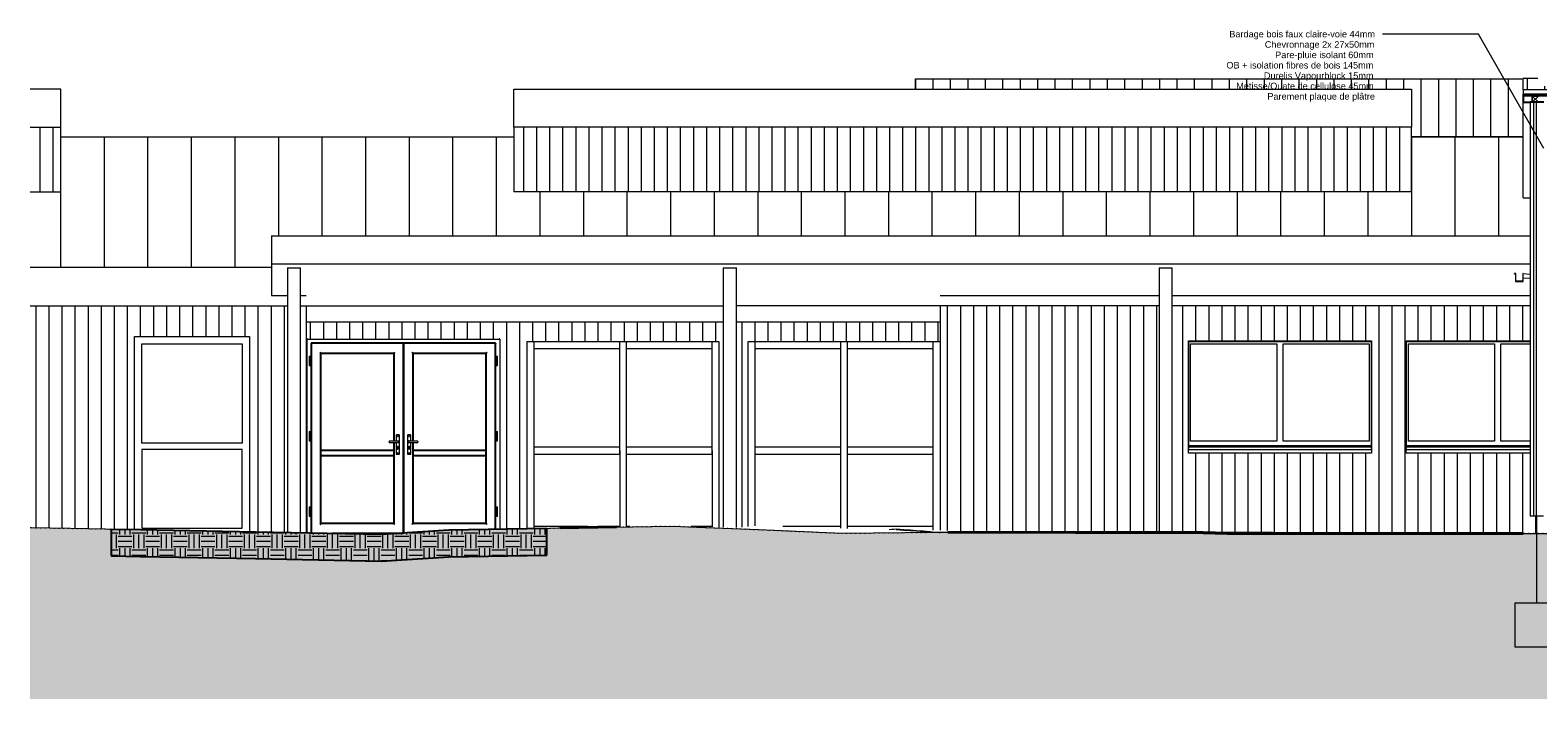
# Model space of a CAD drawing. Header units: millimetres. Extents: x -21851 to 219842, y -3161 to 6433.
# Tile 1 of 81: x -21851 to -4552, y -1898 to 5773. Entities that reach past the tile are written whole.
import ezdxf

# ---------------------------------------------------------------- set-up
doc = ezdxf.new("R2010")
doc.units = ezdxf.units.MM
doc.linetypes.add('A-pointilles', pattern=[0.53, 0, -0.53])
for name, color, linetype, lineweight in [('A-DETL-GENF', 92, 'Continuous', 13), ('A-DOOR', 31, 'Continuous', 25), ('A-DOOR-FRAM', 31, 'Continuous', 25), ('A-FLOR', 192, 'Continuous', 13), ('A-GLAZ', 151, 'Continuous', 13), ('A-GLAZ-CWMG', 51, 'Continuous', 13), ('A-ROOF', 132, 'Continuous', 13), ('A-ROOF-FNSH', 132, 'Continuous', 13), ('A-ROOF-OTLN', 132, 'Continuous', 13), ('A-ROOF-PATT', 132, 'Continuous', 13), ('A-WALL', 113, 'Continuous', 13), ('A-WALL-FNSH', 113, 'Continuous', 13), ('A-WALL-PATT', 111, 'Continuous', 13), ('C-TOPO-FNSH', 192, 'A-pointilles', 13), ('C-TOPO-PATT', 8, 'Continuous', 100), ('C-TOPO-SDVS', 7, 'Continuous', 13), ('G-ANNO-TEXT', 231, 'Continuous', 9), ('S-COLS', 52, 'Continuous', 13), ('S-FNDN', 32, 'Continuous', 13)]:
    doc.layers.add(name, color=color, linetype=linetype, lineweight=lineweight)
doc.styles.add('Arial', font='arial.ttf', dxfattribs={"height": 75})
pattern_1 = [(0, (-4172.92, 3183.11), (158.75, 158.75), [158.75, -158.75]), (0, (-4172.92, 3242.64), (158.75, 158.75), [158.75, -158.75]), (0, (-4172.92, 3302.18), (158.75, 158.75), [158.75, -158.75]), (90, (-4153.07, 3322.02), (-158.75, 158.75), [158.75, -158.75]), (90, (-4093.54, 3322.02), (-158.75, 158.75), [158.75, -158.75]), (90, (-4034.01, 3322.02), (-158.75, 158.75), [158.75, -158.75])]
pattern_2 = [(90, (-18783.44, 0), (-150, 9e-15), [])]

# ---------------------------------------------------------------- blocks, each defined once
blk = doc.blocks.new('Porte d_entrée double - Panneau vitré avec allège pleine - 180cm x 220cm - secondaire similaire-8397915-COUPE II_50')
at = {"layer": 'A-DOOR'}
for p, q in [((-18625, 2182), (-18625, 8)), ((-17568, 2182), (-18625, 2182)), ((-17568, 2182), (-17568, 4)), ((-16511, 2182), (-17568, 2182)), ((-17568, 4), (-17568, 2182)), ((-16511, 49), (-16511, 2182)), ((-18515, 113), (-18515, 2067)), ((-18515, 2067), (-17678, 2067)), ((-17678, 2067), (-17678, 1057)), ((-17458, 1057), (-17458, 2067)), ((-17458, 2067), (-16621, 2067)), ((-16621, 2067), (-16621, 113)), ((-17678, 1044), (-17678, 113)), ((-17458, 113), (-17458, 1044)), ((-17678, 950), (-18516, 950)), ((-18516, 893), (-17678, 893)), ((-16621, 950), (-17459, 950)), ((-17459, 893), (-16621, 893)), ((-17678, 113), (-18515, 113)), ((-18391, 3), (-17580, 3)), ((-16621, 113), (-17458, 113))]:
    blk.add_line(p, q, dxfattribs=at)
at = {"layer": 'A-DOOR', "lineweight": 13}
for p, q in [((-18650, 1983), (-18650, 1980)), ((-18650, 1983), (-18630, 1983)), ((-18650, 1980), (-18650, 1978)), ((-18630, 1978), (-18650, 1978)), ((-18649, 2033), (-18649, 1983)), ((-18649, 2033), (-18631, 2033)), ((-18649, 1978), (-18649, 1928)), ((-18649, 1928), (-18631, 1928)), ((-18631, 1983), (-18631, 2033)), ((-18631, 1928), (-18631, 1978)), ((-18630, 1980), (-18630, 1983)), ((-18630, 1978), (-18630, 1980)), ((-16507, 1983), (-16507, 1980)), ((-16507, 1983), (-16487, 1983)), ((-16507, 1980), (-16507, 1978)), ((-16487, 1978), (-16507, 1978)), ((-16506, 2033), (-16506, 1983)), ((-16506, 2033), (-16488, 2033)), ((-16506, 1978), (-16506, 1928)), ((-16506, 1928), (-16488, 1928)), ((-16488, 1983), (-16488, 2033)), ((-16488, 1928), (-16488, 1978)), ((-16487, 1980), (-16487, 1983)), ((-16487, 1978), (-16487, 1980)), ((-18650, 1118), (-18650, 1115)), ((-18650, 1118), (-18630, 1118)), ((-18650, 1115), (-18650, 1113)), ((-18630, 1113), (-18650, 1113)), ((-18649, 1168), (-18649, 1118)), ((-18649, 1168), (-18631, 1168)), ((-18649, 1113), (-18649, 1063)), ((-18649, 1063), (-18631, 1063)), ((-18631, 1118), (-18631, 1168)), ((-18631, 1063), (-18631, 1113)), ((-18630, 1115), (-18630, 1118)), ((-18630, 1113), (-18630, 1115)), ((-17629, 1057), (-17733, 1057)), ((-17733, 1057), (-17733, 1055)), ((-17733, 1046), (-17733, 1055)), ((-17733, 1046), (-17733, 1044)), ((-17733, 1044), (-17629, 1044)), ((-17653, 1124), (-17653, 1057)), ((-17653, 1044), (-17653, 914)), ((-17618, 1129), (-17648, 1129)), ((-17639, 1061), (-17626, 1061)), ((-17626, 1040), (-17639, 1040)), ((-17627, 1055), (-17627, 1046)), ((-17624, 1059), (-17624, 1042)), ((-17613, 914), (-17613, 1124)), ((-17523, 1124), (-17523, 914)), ((-17488, 1129), (-17518, 1129)), ((-17513, 1042), (-17513, 1059)), ((-17511, 1061), (-17498, 1061)), ((-17498, 1040), (-17511, 1040)), ((-17510, 1046), (-17510, 1055)), ((-17403, 1057), (-17508, 1057)), ((-17508, 1044), (-17403, 1044)), ((-17483, 1057), (-17483, 1124)), ((-17483, 914), (-17483, 1044)), ((-17403, 1055), (-17403, 1057)), ((-17403, 1055), (-17403, 1046)), ((-17403, 1044), (-17403, 1046)), ((-16507, 1118), (-16507, 1115)), ((-16507, 1118), (-16487, 1118)), ((-16507, 1115), (-16507, 1113)), ((-16487, 1113), (-16507, 1113)), ((-16506, 1168), (-16506, 1118)), ((-16506, 1168), (-16488, 1168)), ((-16506, 1113), (-16506, 1063)), ((-16506, 1063), (-16488, 1063)), ((-16488, 1118), (-16488, 1168)), ((-16488, 1063), (-16488, 1113)), ((-16487, 1115), (-16487, 1118)), ((-16487, 1113), (-16487, 1115)), ((-17648, 909), (-17618, 909)), ((-17638, 971), (-17638, 985)), ((-17629, 985), (-17629, 971)), ((-17518, 909), (-17488, 909)), ((-17508, 971), (-17508, 985)), ((-17499, 985), (-17499, 971)), ((-18650, 253), (-18650, 250)), ((-18650, 253), (-18630, 253)), ((-18650, 250), (-18650, 248)), ((-18630, 248), (-18650, 248)), ((-18649, 303), (-18649, 253)), ((-18649, 303), (-18631, 303)), ((-18649, 248), (-18649, 198)), ((-18649, 198), (-18631, 198)), ((-18631, 253), (-18631, 303)), ((-18631, 198), (-18631, 248)), ((-18630, 250), (-18630, 253)), ((-18630, 248), (-18630, 250)), ((-16507, 253), (-16507, 250)), ((-16507, 253), (-16487, 253)), ((-16507, 250), (-16507, 248)), ((-16487, 248), (-16507, 248)), ((-16506, 303), (-16506, 253)), ((-16506, 303), (-16488, 303)), ((-16506, 248), (-16506, 198)), ((-16506, 198), (-16488, 198)), ((-16488, 253), (-16488, 303)), ((-16488, 198), (-16488, 248)), ((-16487, 250), (-16487, 253)), ((-16487, 248), (-16487, 250))]:
    blk.add_line(p, q, dxfattribs=at)
for centre, radius, start, end in [((-17648, 1124), 5, 90, 180), ((-17648, 1124), 5, 90, 135), ((-17639, 1056), 5, 90, 160.2918), ((-17639, 1045), 5, 185.8238, 270), ((-17633, 1116), 3.95, 0, 180), ((-17633, 1116), 3.95, 180, 0), ((-17626, 1059), 2, 0, 90), ((-17626, 1042), 2, 270, 0), ((-17618, 1124), 5, 0, 90), ((-17618, 1124), 5, 45, 90), ((-17518, 1124), 5, 90, 180), ((-17518, 1124), 5, 90, 135), ((-17511, 1059), 2, 90, 180), ((-17511, 1042), 2, 180, 270), ((-17503, 1116), 3.95, 0, 180), ((-17503, 1116), 3.95, 180, 0), ((-17498, 1056), 5, 19.7082, 90), ((-17498, 1045), 5, 270, 354.1762), ((-17488, 1124), 5, 0, 90), ((-17488, 1124), 5, 45, 90), ((-17648, 914), 5, 180, 270), ((-17648, 914), 5, 225, 270), ((-17633, 990), 7.05, 90, 234.0575), ((-17634, 971), 3.74, 180, 276.2014), ((-17633, 921), 3.95, 0, 180), ((-17633, 921), 3.95, 180, 0), ((-17633, 990), 7.05, 305.9425, 90), ((-17633, 971), 3.74, 263.7986, 0), ((-17618, 914), 5, 270, 0), ((-17618, 914), 5, 270, 315), ((-17518, 914), 5, 180, 270), ((-17518, 914), 5, 225, 270), ((-17503, 990), 7.05, 90, 234.0575), ((-17504, 971), 3.74, 180, 276.2014), ((-17503, 921), 3.95, 0, 180), ((-17503, 921), 3.95, 180, 0), ((-17503, 990), 7.05, 305.9425, 90), ((-17503, 971), 3.74, 263.7986, 0), ((-17488, 914), 5, 270, 0), ((-17488, 914), 5, 270, 315)]:
    blk.add_arc(centre, radius, start, end, dxfattribs=at)
at = {"layer": 'A-DOOR'}
for points, knots in [([(-18622, 2179), (-18623, 2179), (-18623, 2180), (-18624, 2180), (-18624, 2180), (-18624, 2181), (-18624, 2181), (-18625, 2181), (-18625, 2181), (-18625, 2181), (-18625, 2182), (-18625, 2182), (-18625, 2182), (-18625, 2182), (-18625, 2182)], [0, 0, 0, 0, 0.166667, 0.25, 0.333333, 0.375, 0.416667, 0.5, 0.541667, 0.583333, 0.666667, 0.75, 0.833333, 1, 1, 1, 1]), ([(-17568, 2182), (-17568, 2182), (-17568, 2182), (-17569, 2182), (-17569, 2182), (-17569, 2181), (-17569, 2181), (-17569, 2181), (-17570, 2181), (-17570, 2181), (-17570, 2180), (-17570, 2180), (-17571, 2180), (-17571, 2179), (-17571, 2179)], [-1, -1, -1, -1, -0.833333, -0.75, -0.666667, -0.583333, -0.541667, -0.5, -0.416667, -0.375, -0.333333, -0.25, -0.166667, 0, 0, 0, 0]), ([(-17565, 2179), (-17566, 2179), (-17566, 2180), (-17566, 2180), (-17567, 2180), (-17567, 2181), (-17567, 2181), (-17567, 2181), (-17567, 2181), (-17568, 2181), (-17568, 2181), (-17568, 2181), (-17568, 2181), (-17568, 2182), (-17568, 2182), (-17568, 2182), (-17568, 2182), (-17568, 2182), (-17568, 2182), (-17568, 2182), (-17568, 2182), (-17568, 2182), (-17568, 2182)], [-1, -1, -1, -1, -0.857143, -0.714286, -0.642857, -0.607143, -0.571429, -0.535714, -0.5, -0.464286, -0.428571, -0.392857, -0.357143, -0.321429, -0.285714, -0.25, -0.214286, -0.178571, -0.142857, -0.107143, -0.071429, 0, 0, 0, 0]), ([(-16511, 2182), (-16511, 2182), (-16511, 2182), (-16512, 2182), (-16512, 2182), (-16512, 2181), (-16512, 2181), (-16512, 2181), (-16513, 2181), (-16513, 2181), (-16513, 2180), (-16513, 2180), (-16514, 2180), (-16514, 2179), (-16514, 2179)], [0, 0, 0, 0, 0.166667, 0.25, 0.333333, 0.416667, 0.458333, 0.5, 0.583333, 0.666667, 0.708333, 0.75, 0.833333, 1, 1, 1, 1]), ([(-18515, 2067), (-18515, 2067), (-18516, 2067), (-18516, 2068), (-18516, 2068), (-18517, 2068), (-18517, 2069), (-18518, 2069), (-18518, 2070), (-18519, 2070), (-18519, 2071), (-18520, 2071), (-18521, 2072), (-18522, 2073), (-18522, 2074)], [-1, -1, -1, -1, -0.833333, -0.75, -0.666667, -0.583333, -0.541667, -0.5, -0.416667, -0.375, -0.333333, -0.25, -0.166667, 0, 0, 0, 0]), ([(-17678, 2067), (-17678, 2067), (-17678, 2067), (-17678, 2068), (-17678, 2068), (-17677, 2068), (-17677, 2069), (-17676, 2069), (-17676, 2070), (-17675, 2070), (-17675, 2071), (-17674, 2071), (-17673, 2072), (-17672, 2073), (-17671, 2074)], [-1, -1, -1, -1, -0.833333, -0.75, -0.666667, -0.583333, -0.541667, -0.5, -0.416667, -0.375, -0.333333, -0.25, -0.166667, 0, 0, 0, 0]), ([(-17458, 2067), (-17458, 2067), (-17459, 2067), (-17459, 2068), (-17459, 2068), (-17460, 2068), (-17460, 2069), (-17461, 2069), (-17461, 2070), (-17462, 2070), (-17462, 2071), (-17463, 2071), (-17464, 2072), (-17465, 2073), (-17465, 2074)], [0, 0, 0, 0, 0.166667, 0.25, 0.333333, 0.416667, 0.458333, 0.5, 0.583333, 0.666667, 0.708333, 0.75, 0.833333, 1, 1, 1, 1]), ([(-16614, 2074), (-16615, 2073), (-16616, 2072), (-16617, 2071), (-16618, 2071), (-16618, 2070), (-16619, 2070), (-16619, 2069), (-16620, 2069), (-16620, 2068), (-16621, 2068), (-16621, 2068), (-16621, 2067), (-16621, 2067), (-16621, 2067)], [-1, -1, -1, -1, -0.833333, -0.75, -0.666667, -0.625, -0.583333, -0.5, -0.458333, -0.416667, -0.333333, -0.25, -0.166667, 0, 0, 0, 0]), ([(-18522, 106), (-18522, 107), (-18521, 108), (-18520, 109), (-18519, 109), (-18519, 110), (-18518, 110), (-18518, 111), (-18517, 111), (-18517, 112), (-18516, 112), (-18516, 112), (-18516, 113), (-18515, 113), (-18515, 113)], [0, 0, 0, 0, 0.166667, 0.25, 0.333333, 0.375, 0.416667, 0.5, 0.541667, 0.583333, 0.666667, 0.75, 0.833333, 1, 1, 1, 1]), ([(-17678, 113), (-17678, 113), (-17678, 113), (-17678, 112), (-17678, 112), (-17677, 112), (-17677, 111), (-17676, 111), (-17676, 110), (-17675, 110), (-17675, 109), (-17674, 109), (-17673, 108), (-17672, 107), (-17671, 106)], [-1, -1, -1, -1, -0.833333, -0.75, -0.666667, -0.583333, -0.541667, -0.5, -0.416667, -0.375, -0.333333, -0.25, -0.166667, 0, 0, 0, 0]), ([(-17569, 4), (-17569, 4), (-17569, 4), (-17570, 4), (-17570, 4), (-17570, 4), (-17570, 4), (-17570, 5), (-17570, 5), (-17571, 5), (-17571, 6), (-17571, 6)], [-0.5714286, -0.5714286, -0.5714286, -0.5714286, -0.5357143, -0.5, -0.4642857, -0.4285714, -0.3928571, -0.3571429, -0.2857143, -0.1428571, 0, 0, 0, 0]), ([(-17565, 6), (-17566, 6), (-17566, 5), (-17566, 5), (-17567, 5), (-17567, 4), (-17567, 4), (-17567, 4), (-17567, 4), (-17568, 4), (-17568, 4), (-17568, 4)], [0, 0, 0, 0, 0.1428571, 0.2857143, 0.3571429, 0.3928571, 0.4285714, 0.4642857, 0.5, 0.5357143, 0.5714286, 0.5714286, 0.5714286, 0.5714286]), ([(-17465, 106), (-17465, 107), (-17464, 108), (-17463, 109), (-17462, 109), (-17462, 110), (-17461, 110), (-17461, 111), (-17460, 111), (-17460, 112), (-17459, 112), (-17459, 112), (-17459, 113), (-17458, 113), (-17458, 113)], [-1, -1, -1, -1, -0.833333, -0.75, -0.666667, -0.625, -0.583333, -0.5, -0.458333, -0.416667, -0.333333, -0.25, -0.166667, 0, 0, 0, 0]), ([(-16621, 113), (-16621, 113), (-16621, 113), (-16621, 112), (-16621, 112), (-16620, 112), (-16620, 111), (-16619, 111), (-16619, 110), (-16618, 110), (-16618, 109), (-16617, 109), (-16616, 108), (-16615, 107), (-16614, 106)], [0, 0, 0, 0, 0.166667, 0.25, 0.333333, 0.416667, 0.458333, 0.5, 0.583333, 0.666667, 0.708333, 0.75, 0.833333, 1, 1, 1, 1])]:
    blk.add_open_spline(points, degree=3, knots=knots, dxfattribs=at)
at = {"layer": 'A-DOOR', "lineweight": 13}
for points, knots in [([(-17629, 1057), (-17629, 1057), (-17628, 1057), (-17628, 1057), (-17628, 1057), (-17628, 1057), (-17628, 1057), (-17627, 1057), (-17627, 1057), (-17627, 1056), (-17627, 1056), (-17627, 1056), (-17627, 1055), (-17627, 1055)], [0, 0, 0, 0, 0.166667, 0.25, 0.333333, 0.375, 0.416667, 0.5, 0.583333, 0.666667, 0.75, 0.833333, 1, 1, 1, 1]), ([(-17627, 1046), (-17627, 1046), (-17627, 1046), (-17627, 1045), (-17627, 1045), (-17627, 1045), (-17627, 1045), (-17628, 1044), (-17628, 1044), (-17628, 1044), (-17628, 1044), (-17628, 1044), (-17629, 1044), (-17629, 1044)], [0, 0, 0, 0, 0.166667, 0.25, 0.333333, 0.416667, 0.5, 0.583333, 0.666667, 0.708333, 0.75, 0.833333, 1, 1, 1, 1]), ([(-17510, 1055), (-17510, 1055), (-17510, 1056), (-17510, 1056), (-17510, 1056), (-17510, 1057), (-17510, 1057), (-17509, 1057), (-17509, 1057), (-17509, 1057), (-17509, 1057), (-17509, 1057), (-17508, 1057), (-17508, 1057)], [0, 0, 0, 0, 0.166667, 0.25, 0.333333, 0.416667, 0.5, 0.583333, 0.666667, 0.708333, 0.75, 0.833333, 1, 1, 1, 1]), ([(-17508, 1044), (-17508, 1044), (-17509, 1044), (-17509, 1044), (-17509, 1044), (-17509, 1044), (-17509, 1044), (-17510, 1045), (-17510, 1045), (-17510, 1045), (-17510, 1045), (-17510, 1046), (-17510, 1046), (-17510, 1046)], [0, 0, 0, 0, 0.166667, 0.25, 0.333333, 0.375, 0.416667, 0.5, 0.583333, 0.666667, 0.75, 0.833333, 1, 1, 1, 1])]:
    blk.add_open_spline(points, degree=3, knots=knots, dxfattribs=at)
at = {"layer": 'A-DOOR-FRAM'}
for points, knots in [([(-18671, 2227), (-18671, 2228), (-18671, 2228), (-18672, 2228), (-18672, 2229), (-18672, 2229), (-18673, 2229), (-18673, 2229), (-18673, 2229), (-18673, 2230), (-18673, 2230), (-18673, 2230), (-18673, 2230), (-18673, 2230), (-18673, 2230)], [0, 0, 0, 0, 0.166667, 0.25, 0.333333, 0.375, 0.416667, 0.5, 0.541667, 0.583333, 0.666667, 0.75, 0.833333, 1, 1, 1, 1]), ([(-16463, 2230), (-16463, 2230), (-16463, 2230), (-16464, 2230), (-16464, 2230), (-16464, 2230), (-16464, 2229), (-16464, 2229), (-16464, 2229), (-16465, 2229), (-16465, 2229), (-16465, 2228), (-16465, 2228), (-16466, 2228), (-16466, 2227)], [-1, -1, -1, -1, -0.833333, -0.75, -0.666667, -0.583333, -0.541667, -0.5, -0.416667, -0.375, -0.333333, -0.25, -0.166667, 0, 0, 0, 0])]:
    blk.add_open_spline(points, degree=3, knots=knots, dxfattribs=at)
blk = doc.blocks.new('Meneau rectangulaire - 80 x 80mm-8197730-COUPE II_50')
at = {"layer": 'A-GLAZ-CWMG'}
blk.add_line((-13532, 950), (-13532, 2200), dxfattribs=at)
blk = doc.blocks.new('Meneau rectangulaire - 80 x 80mm-8197577-COUPE II_50')
at = {"layer": 'A-GLAZ-CWMG'}
for p, q in [((-12472, 2120), (-12472, 2200)), ((-12472, 2120), (-11492, 2120)), ((-11492, 2200), (-11492, 2120))]:
    blk.add_line(p, q, dxfattribs=at)
blk = doc.blocks.new('Meneau rectangulaire - 80 x 80mm-8197585-COUPE II_50')
at = {"layer": 'A-GLAZ-CWMG'}
blk.add_line((-11492, 950), (-11492, 38), dxfattribs=at)
blk = doc.blocks.new('Meneau rectangulaire - 80 x 80mm-8197578-COUPE II_50')
at = {"layer": 'A-GLAZ-CWMG'}
for q in [(-13215, 80), (-12552, 60)]:
    blk.add_line((-12552, 80), q, dxfattribs=at)
blk = doc.blocks.new('Meneau rectangulaire - 80 x 80mm-8197579-COUPE II_50')
at = {"layer": 'A-GLAZ-CWMG'}
for p, q in [((-12552, 950), (-12552, 60)), ((-12472, 58), (-12472, 950))]:
    blk.add_line(p, q, dxfattribs=at)
blk = doc.blocks.new('Meneau rectangulaire - 80 x 80mm-8197580-COUPE II_50')
at = {"layer": 'A-GLAZ-CWMG'}
for p, q in [((-13532, 910), (-13532, 990)), ((-12552, 990), (-13532, 990)), ((-13532, 910), (-12552, 910)), ((-12552, 990), (-12552, 910))]:
    blk.add_line(p, q, dxfattribs=at)
blk = doc.blocks.new('Meneau rectangulaire - 80 x 80mm-V4-COUPE II_50')
at = {"layer": 'A-GLAZ-CWMG'}
for p, q in [((-12472, 58), (-12472, 80)), ((-11492, 80), (-12472, 80)), ((-11492, 80), (-11492, 38))]:
    blk.add_line(p, q, dxfattribs=at)
blk = doc.blocks.new('Meneau rectangulaire - 80 x 80mm-8197731-COUPE II_50')
at = {"layer": 'A-GLAZ-CWMG'}
blk.add_line((-11492, 2200), (-11492, 950), dxfattribs=at)
blk = doc.blocks.new('Meneau rectangulaire - 80 x 80mm-8197587-COUPE II_50')
at = {"layer": 'A-GLAZ-CWMG'}
blk.add_line((-13532, 85), (-13532, 950), dxfattribs=at)
blk = doc.blocks.new('Meneau rectangulaire - 80 x 80mm-8197728-COUPE II_50')
at = {"layer": 'A-GLAZ-CWMG'}
for p, q in [((-12552, 2200), (-12552, 950)), ((-12472, 950), (-12472, 2200))]:
    blk.add_line(p, q, dxfattribs=at)
blk = doc.blocks.new('Meneau rectangulaire - 80 x 80mm-V5-COUPE II_50')
at = {"layer": 'A-GLAZ-CWMG'}
blk.add_line((-14027, 950), (-14027, 75), dxfattribs=at)
blk = doc.blocks.new('Meneau rectangulaire - 80 x 80mm-V6-COUPE II_50')
at = {"layer": 'A-GLAZ-CWMG'}
for p, q in [((-16067, 58), (-16067, 80)), ((-15454, 80), (-16067, 80)), ((-15087, 80), (-15122, 80)), ((-15087, 80), (-15087, 78))]:
    blk.add_line(p, q, dxfattribs=at)
blk = doc.blocks.new('Meneau rectangulaire - 80 x 80mm-V7-COUPE II_50')
at = {"layer": 'A-GLAZ-CWMG'}
for p, q in [((-15087, 950), (-15087, 78)), ((-15007, 79), (-15007, 950))]:
    blk.add_line(p, q, dxfattribs=at)
blk = doc.blocks.new('Meneau rectangulaire - 80 x 80mm-V8-COUPE II_50')
at = {"layer": 'A-GLAZ-CWMG'}
for p, q in [((-15007, 79), (-15007, 80)), ((-14972, 80), (-15007, 80)), ((-14027, 80), (-14270, 80)), ((-14027, 80), (-14027, 75))]:
    blk.add_line(p, q, dxfattribs=at)
blk = doc.blocks.new('Meneau rectangulaire - 80 x 80mm-V9-COUPE II_50')
at = {"layer": 'A-GLAZ-CWMG'}
blk.add_line((-16067, 58), (-16067, 950), dxfattribs=at)
blk = doc.blocks.new('Menuiserie Alu - 2fixes - 210x120cm - Bavette Alu-8205053-COUPE II_50')
at = {"layer": 'A-GLAZ'}
for p, q in [((-6462, 2202), (-8562, 2202)), ((-8561, 2200), (-8561, 974)), ((-8561, 2200), (-6462, 2200)), ((-8538, 1059), (-8538, 2176)), ((-8538, 2176), (-7548, 2176)), ((-7548, 2176), (-7548, 1059)), ((-7475, 1059), (-7475, 2176)), ((-7475, 2176), (-6486, 2176)), ((-6486, 2176), (-6486, 1059)), ((-6462, 974), (-6462, 2200)), ((-7548, 1059), (-8538, 1059)), ((-6486, 1059), (-7475, 1059)), ((-8561, 1010), (-6462, 1010)), ((-6462, 990), (-8561, 990))]:
    blk.add_line(p, q, dxfattribs=at)
blk = doc.blocks.new('Bavette Aluminium - Bavelle Aluminium-8205056-COUPE II_50')
at = {"layer": 'A-GLAZ'}
for p, q in [((-8562, 958), (-8562, 963)), ((-8562, 920), (-8562, 958)), ((-6462, 958), (-8562, 958)), ((-6462, 920), (-8562, 920)), ((-6462, 963), (-6462, 958)), ((-6462, 958), (-6462, 920))]:
    blk.add_line(p, q, dxfattribs=at)
blk = doc.blocks.new('Menuiserie Alu - 2fixes - 210x120cm - Bavette Alu-V10-COUPE II_50')
at = {"layer": 'A-GLAZ'}
for p, q in [((-4642, 2202), (-6062, 2202)), ((-6061, 2200), (-6061, 974)), ((-6061, 2200), (-4642, 2200)), ((-6038, 1059), (-6038, 2176)), ((-6038, 2176), (-5048, 2176)), ((-5048, 2176), (-5048, 1059)), ((-4975, 1059), (-4975, 2176)), ((-4975, 2176), (-4642, 2176)), ((-5048, 1059), (-6038, 1059)), ((-4642, 1059), (-4975, 1059)), ((-6061, 1010), (-4642, 1010)), ((-4642, 990), (-6061, 990))]:
    blk.add_line(p, q, dxfattribs=at)
blk = doc.blocks.new('Bavette Aluminium - Bavelle Aluminium-V11-COUPE II_50')
at = {"layer": 'A-GLAZ'}
for p, q in [((-6062, 958), (-6062, 963)), ((-6062, 920), (-6062, 958)), ((-4642, 958), (-6062, 958)), ((-4642, 920), (-6062, 920))]:
    blk.add_line(p, q, dxfattribs=at)
blk = doc.blocks.new('Menuiserie Alu - 1fixe - Allège - 80x150cm - Encadrement Alu-8222438-COUPE II_50')
at = {"layer": 'A-GLAZ'}
for p, q in [((-20653, 2260), (-19333, 2260)), ((-20653, 47), (-20653, 2260)), ((-19333, 2260), (-19333, 22)), ((-20569, 1037), (-20569, 2176)), ((-20569, 2176), (-19417, 2176)), ((-19417, 2176), (-19417, 1037)), ((-19417, 1037), (-20569, 1037)), ((-20569, 964), (-20569, 59)), ((-19417, 964), (-20569, 964)), ((-19417, 59), (-19417, 964)), ((-20569, 59), (-19417, 59))]:
    blk.add_line(p, q, dxfattribs=at)
blk = doc.blocks.new('Répétition de détail - Croix 70x70-8055932-COUPE II_50')
at = {"layer": 'A-DETL-GENF'}
for p, q in [((-4546, 5016), (-4616, 5016)), ((-4616, 5016), (-4616, 4946)), ((-4616, 5016), (-4546, 5016)), ((-4616, 4946), (-4616, 5016)), ((-4546, 4946), (-4616, 5016)), ((-4546, 5016), (-4616, 4946)), ((-4616, 4946), (-4546, 4946)), ((-4546, 4946), (-4616, 4946))]:
    blk.add_line(p, q, dxfattribs=at)

msp = doc.modelspace()

# ---------------------------------------------------------------- hatches: boundary and pattern name
at = {"layer": 'A-ROOF-PATT'}
h = msp.add_hatch(dxfattribs=at)
h.set_pattern_fill('FP_29', color=30, style=0, pattern_type=2)
h.set_pattern_definition([(90, (17510.17, 6641.05), (-200, 1e-14), [])])
h.paths.add_polyline_path([(-4722, 4550.6), (-4722, 5215.5), (-11692, 5215.5), (-11692, 5094.6), (-6000, 5094.6), (-6000, 4550.6), (-5283.4, 4550.6)])
h.paths.add_polyline_path([(21966.7, 4860), (22152.2, 4860), (22152.2, 5215.5), (21966.7, 5215.5), (21966.7, 4945.4)])
h = msp.add_hatch(dxfattribs=at)
h.set_pattern_fill('FP_28', color=30, style=0, pattern_type=2)
h.set_pattern_definition([(90, (25929.11, 6600.53), (-200, 1e-14), [])])
h.paths.add_polyline_path([(-4552, 5090.6), (21467.7, 5090.6), (21467.7, 5218.4), (21298, 5218.4), (21298, 5132.2), (19498, 5132.2), (19498, 5218.4), (19448, 5218.4), (19448, 5132.2), (17648, 5132.2), (17648, 5218.4), (17598, 5218.4), (17598, 5132.2), (15798, 5132.2), (15798, 5218.4), (15748, 5218.4), (15748, 5132.2), (13948, 5132.2), (13948, 5218.4), (13898, 5218.4), (13898, 5132.2), (12098, 5132.2), (12098, 5218.4), (12048, 5218.4), (12048, 5132.2), (10248, 5132.2), (10248, 5218.4), (10198, 5218.4), (10198, 5132.2), (8398, 5132.2), (8398, 5218.4), (8348, 5218.4), (8348, 5132.2), (6548, 5132.2), (6548, 5218.4), (6498, 5218.4), (6498, 5132.2), (4698, 5132.2), (4698, 5218.4), (4648, 5218.4), (4648, 5132.2), (2848, 5132.2), (2848, 5218.4), (2798, 5218.4), (2798, 5132.2), (998, 5132.2), (998, 5218.4), (948, 5218.4), (948, 5132.2), (-852, 5132.2), (-852, 5218.4), (-902, 5218.4), (-902, 5132.2), (-2702, 5132.2), (-2702, 5218.4), (-2752, 5218.4), (-2752, 5132.2), (-4552, 5132.2), (-4552, 5218.4), (-4722, 5218.4), (-4722, 5090.6)])
h = msp.add_hatch(dxfattribs=at)
h.set_pattern_fill('FP_10', color=256, style=0, pattern_type=2)
h.set_pattern_definition([(90, (0, 5789.1), (-500, 3e-14), [])])
h.paths.add_polyline_path([(-19089.8, 3049.6), (-19083.4, 3049.6), (-19083.4, 3412.5), (-4642, 3412.5), (-4642, 3850), (-4722, 3850), (-4722, 4550.6), (-6000, 4550.6), (-6000, 3919.6), (-16300, 3919.6), (-16300, 4550.6), (-21500, 4550.6), (-21500, 3919.6), (-21851.1, 3919.6), (-21851.1, 3049.6), (-20010.2, 3049.6)])
at = {"layer": 'A-WALL-PATT'}
h = msp.add_hatch(dxfattribs=at)
h.set_pattern_fill('FP_32', color=256, style=0, pattern_type=2)
h.set_pattern_definition([(90, (-28487.54, 0), (-150, 9e-15), [])])
h.paths.add_polyline_path([(-11496.3, 3919.6), (-6000, 3919.6), (-6000, 4660), (-16300, 4660), (-16300, 3919.6), (-11611.3, 3919.6)])
h.paths.add_polyline_path([(-21851.1, 3919.6), (-21500, 3919.6), (-21500, 4660), (-21851.1, 4660), (-21851.1, 4256.4)])
h = msp.add_hatch(dxfattribs=at)
h.set_pattern_fill('FP_27', color=256, style=0, pattern_type=2)
h.set_pattern_definition(pattern_2)
h.paths.add_polyline_path([(-18898.4, 13), (-18898.4, 2610), (-21851.1, 2610), (-21851.1, 72.4), (-21531.7, 62.3), (-20653.4, 47.4), (-20653.4, 2260), (-19333.4, 2260), (-19333.4, 21.6), (-18974.7, 14.5)])
h = msp.add_hatch(dxfattribs=at)
h.set_pattern_fill('FP_27', color=256, style=0, pattern_type=2)
h.set_pattern_definition(pattern_2)
h.paths.add_polyline_path([(-18683.4, 8.8), (-18683.4, 2610), (-18748.4, 2610), (-18748.4, 10.1), (-18744.6, 10)])
h = msp.add_hatch(dxfattribs=at)
h.set_pattern_fill('FP_18', color=256, style=0, pattern_type=2)
h.set_pattern_definition([(90, (-1424.54, 0), (-150, 9e-15), [])])
h.paths.add_polyline_path([(-4708.1, 0), (-4566.5, 0), (-4566.5, 200), (-4642, 200), (-4642, 920.5), (-6061.5, 920.5), (-6061.5, 2210), (-4642, 2210), (-4642, 2610), (-8748.4, 2610), (-8748.4, 13.3), (-8389.8, 12.4), (-8117.7, 6.9), (-7239.3, 4.5), (-4722, 5.9), (-4722, 0)])
h.paths.add_polyline_path([(-8898.4, 13.6), (-8898.4, 2610), (-11411.5, 2610), (-11411.5, 35.9), (-10805.9, 17.8), (-8965.1, 13.8)])
h.paths.add_polyline_path([(-8504.9, 920.5), (-8561.5, 920.5), (-8561.5, 2210), (-6461.5, 2210), (-6461.5, 920.5), (-8389.8, 920.5)])
h = msp.add_hatch(dxfattribs=at)
h.set_pattern_fill('FP_27', color=256, style=0, pattern_type=2)
h.set_pattern_definition(pattern_2)
h.paths.add_polyline_path([(-18673.4, 8.6), (-18673.4, 2230), (-16463.4, 2230), (-16463.4, 49.6), (-16147.5, 56.7), (-16147.5, 2200), (-13947.5, 2200), (-13947.5, 73.3), (-13898.4, 72.5), (-13898.4, 2427), (-18683.4, 2427), (-18683.4, 8.8)])
h.paths.add_polyline_path([(-13748.4, 67.2), (-13611.5, 78.5), (-13611.5, 2200), (-11411.5, 2200), (-11411.5, 2427), (-13748.4, 2427), (-13748.4, 69.1)])
at = {"layer": 'C-TOPO-PATT', "lineweight": 13}
h = msp.add_hatch(dxfattribs=at)
h.set_pattern_fill('FP_24', color=256, style=0, pattern_type=2)
h.set_pattern_definition([(45, (-1315.42, 6040.61), (213.84253, 356.40374), [1612.9, -806.45]), (135, (-1315.42, 6040.61), (213.84253, -356.40374), [1612.9, -806.45])])
h.paths.add_polyline_path([(-20872, -1897.9), (37056.3, -1897.9), (37056.3, -420.7), (36278.2, -409.8), (30079, -223), (29232.7, -204.3), (28440.7, -195.4), (26931.6, -194.8), (24101.2, -144), (19338.1, -86.5), (19212.1, -85), (18727.3, -65.8), (16691.9, -34.2), (14390.8, -20), (13157.2, -20), (13157.2, -605), (-4336.5, -605), (-4336.5, -3.9), (-7469.4, -5.5), (-7814.5, -4.1), (-8117.7, -3.1), (-8392.8, 2.5), (-11451.9, 9.3), (-12540.3, -2.9), (-13452.2, 38.7), (-14487.7, 80.8), (-17045.4, 37), (-17824.2, -13.1), (-19805.4, 25.3), (-21390.9, 54.5), (-21851.1, 62.8), (-21851.1, -1897.9), (-21667.7, -1897.9)])
h = msp.add_hatch(dxfattribs=at)
h.set_pattern_fill('FP_25', color=256, style=0, pattern_type=2)
h.set_pattern_definition(pattern_1)
h.paths.add_polyline_path([(-17822.2, -317.4), (-17045.4, -267.3), (-15924.3, -248.1), (-15924.3, 56.7), (-17045.4, 37.5), (-17824.2, -12.6), (-19780.1, 25.3), (-20921.6, 46.5), (-20921.6, -258.3), (-20010.2, -275.2), (-18629.6, -301.6), (-18169.4, -310.6)])
h = msp.add_hatch(dxfattribs=at)
h.set_pattern_fill('FP_26', color=256, style=0, pattern_type=2)
h.set_pattern_definition([(0, (-4172.917, 3183.113), (101.6, 25.4), [8.382, -67.818, 8.382, -67.818, -406.4]), (0, (-4172.917, 3183.113), (101.6, 25.4), [-152.4, 8.382, -144.018, 8.382, -67.818, -177.8]), (0, (-4172.917, 3183.113), (101.6, 25.4), [-381, 8.382, -42.418, 8.382, -118.618]), (120, (-4134.817, 3195.813), (-72.797045, 75.28818), [8.382, -67.818, 8.382, -67.818, -406.4]), (120, (-4134.817, 3195.813), (-72.797045, 75.28818), [-152.4, 8.382, -144.018, 8.382, -67.818, -177.8]), (120, (-4134.817, 3195.813), (-72.797045, 75.28818), [-381, 8.382, -42.418, 8.382, -118.618]), (240, (-4122.117, 3246.613), (-28.802955, -100.68818), [8.382, -67.818, 8.382, -67.818, -406.4]), (240, (-4122.117, 3246.613), (-28.802955, -100.68818), [-152.4, 8.382, -144.018, 8.382, -67.818, -177.8]), (240, (-4122.117, 3246.613), (-28.802955, -100.68818), [-381, 8.382, -42.418, 8.382, -118.618])])
h.paths.add_polyline_path([(-8321.6, 1.1), (-8321.6, 11.1), (-8392.8, 12.5), (-11321.6, 19), (-11321.6, 9), (-8389.8, 2.4), (-8332.3, 1.3)])
h.paths.add_polyline_path([(-15771.6, 58.8), (-15121.6, 69.9), (-15121.6, 79.9), (-15771.6, 68.8)])
h = msp.add_hatch(dxfattribs=at)
h.set_pattern_fill('FP_25', color=256, style=0, pattern_type=2)
h.set_pattern_definition(pattern_1)
h.paths.add_polyline_path([(-7442.3, -5.6), (-4722, -4.1), (-4722, 5.9), (-7469.4, 4.5), (-7814.5, 5.9), (-8117.7, 6.9), (-8321.6, 11.1), (-8321.6, 1.1), (-8117.7, -3.1), (-7469.4, -5.5)])

# ---------------------------------------------------------------- linework, layer by layer
at = {"layer": 'A-FLOR'}
msp.add_line((-18238.9, 0), (-17626.3, 0), dxfattribs=at)
at = {"layer": 'A-ROOF', "color": 30}
for p, q in [((-11692, 5215.5), (-4722, 5215.5)), ((-11692, 5094.6), (-11692, 5215.5)), ((-4552, 5218.4), (-4722, 5218.4)), ((-4722, 5090.6), (-4722, 5218.4)), ((-4722, 5018), (21467.7, 5018)), ((-4722, 3850), (-4722, 4945.4)), ((-4722, 3850), (-4642, 3850)), ((-4722, 2979.9), (-4642, 2974.3)), ((-4642, 2924.2), (-4722, 2929.8))]:
    msp.add_line(p, q, dxfattribs=at)
at = {"layer": 'A-ROOF'}
for p, q in [((-21500, 5094.6), (-21851.1, 5094.6)), ((-21500, 4660), (-21500, 5094.6)), ((-16300, 5094.6), (-6000, 5094.6)), ((-16300, 4660), (-16300, 5094.6)), ((-6000, 5094.6), (-6000, 4660)), ((-21851.1, 4660), (-21500, 4660)), ((-21500, 4550.6), (-16300, 4550.6)), ((-6000, 4660), (-16300, 4660)), ((-6000, 4550.6), (-4722, 4550.6)), ((-4722, 4550.6), (-6000, 4550.6)), ((-21851.1, 3919.6), (-21500, 3919.6)), ((-6000, 3919.6), (-16300, 3919.6)), ((-19083.4, 3412.5), (-19083.4, 2730)), ((-19083.4, 3412.5), (-4642, 3412.5)), ((-19083.4, 3049.6), (-21851.1, 3049.6)), ((-4642, 3087.6), (-19083.4, 3087.6)), ((-21851.1, 2610), (-18898.4, 2610)), ((-19083.4, 2730), (-18898.4, 2730)), ((-18748.4, 2730), (-18683.4, 2730)), ((-18748.4, 2610), (-13898.4, 2610)), ((-8898.4, 2610), (-13748.4, 2610)), ((-11411.5, 2730), (-8898.4, 2730)), ((-8748.4, 2730), (-4642, 2730)), ((-4642, 2610), (-8748.4, 2610)), ((-18683.4, 2427), (-13898.4, 2427)), ((-13748.4, 2427), (-11411.5, 2427))]:
    msp.add_line(p, q, dxfattribs=at)
at = {"layer": 'A-ROOF', "color": 20, "lineweight": 25}
for p, q in [((-4722, 5038.8), (-4722, 4945.4)), ((-4722, 5038.8), (21467.7, 5038.8)), ((-4722, 4945.4), (-4642, 4945.4))]:
    msp.add_line(p, q, dxfattribs=at)
at = {"layer": 'A-ROOF-FNSH', "color": 30}
for p, q in [((-4722, 5090.6), (-4722, 5038.8)), ((21467.7, 5090.6), (-4722, 5090.6))]:
    msp.add_line(p, q, dxfattribs=at)
at = {"layer": 'A-ROOF-OTLN', "color": 30}
for p, q in [((-4805, 2979.9), (-4820.5, 2979.9)), ((-4820.5, 2979.9), (-4820.5, 2972.8)), ((-4820.5, 2972.8), (-4818.5, 2972.8)), ((-4818.5, 2972.8), (-4818.5, 2977.9)), ((-4818.5, 2977.9), (-4807, 2977.9)), ((-4807, 2977.9), (-4807, 2889.9)), ((-4805, 2891.9), (-4805, 2979.9)), ((-4722, 2979.9), (-4724, 2979.9)), ((-4724, 2979.9), (-4724, 2891.9)), ((-4722, 2889.9), (-4722, 2979.9)), ((-4807, 2889.9), (-4722, 2889.9)), ((-4724, 2891.9), (-4805, 2891.9))]:
    msp.add_line(p, q, dxfattribs=at)
at = {"layer": 'A-WALL', "color": 20, "lineweight": 25}
msp.add_line((-4484, 4945.4), (-4642, 4945.4), dxfattribs=at)
at = {"layer": 'A-WALL', "color": 30}
for p, q in [((-4602, 4945.4), (-4602, 200)), ((-4573, 4945.4), (-4573, 200)), ((-4573, 200), (-4486.5, 200))]:
    msp.add_line(p, q, dxfattribs=at)
at = {"layer": 'A-WALL'}
for p, q in [((-21500, 3919.6), (-21500, 4660)), ((-16300, 4660), (-16300, 3919.6)), ((-6000, 3919.6), (-6000, 4660)), ((-18683.4, 2610), (-18683.4, 8.8)), ((-11411.5, 2610), (-11411.5, 35.9)), ((-18673.4, 8.6), (-18673.4, 2230)), ((-18673.4, 2230), (-16463.4, 2230)), ((-16463.4, 2230), (-16463.4, 49.6)), ((-16147.5, 56.1), (-16147.5, 2200)), ((-16147.5, 2200), (-13947.5, 2200)), ((-13947.5, 2200), (-13947.5, 73.3)), ((-13611.5, 78.5), (-13611.5, 2200)), ((-13611.5, 2200), (-11411.5, 2200)), ((-8561.5, 962.9), (-8561.5, 2210)), ((-8561.5, 2210), (-6461.5, 2210)), ((-6461.5, 2210), (-6461.5, 962.9)), ((-6061.5, 962.9), (-6061.5, 2210)), ((-6061.5, 2210), (-4642, 2210)), ((-4722, 0), (-4708.3, 0)), ((-4708.1, 0), (-4566.5, 0))]:
    msp.add_line(p, q, dxfattribs=at)
at = {"layer": 'A-WALL-FNSH', "color": 30}
for p, q in [((-4642, 4945.4), (-4642, 200)), ((-4642, 200), (-4573, 200)), ((-4566.5, 200), (-4566.5, 0.3)), ((-4566.5, 0.3), (-4566.5, -800))]:
    msp.add_line(p, q, dxfattribs=at)
at = {"layer": 'C-TOPO-FNSH', "color": 40}
for p, q in [((-21388.4, 54.4), (-21851.1, 62.8)), ((-20584.7, 39.9), (-21388.4, 54.4)), ((-19266.5, 15.2), (-20584.7, 39.9)), ((-17822.2, -13.1), (-19266.5, 15.2)), ((-17045.4, 37), (-17822.2, -13.1)), ((-14483.7, 80.8), (-17045.4, 37)), ((-13406.6, 36.8), (-14483.7, 80.8)), ((-12540.3, -2.9), (-13406.6, 36.8)), ((-11451.9, 9.3), (-12540.3, -2.9)), ((-8392.8, 2.5), (-11451.9, 9.3)), ((-8117.7, -3.1), (-8392.8, 2.5)), ((-3903.8, 1.7), (-7442.3, -5.6)), ((-7597.5, -4.8), (-8117.7, -3.1)), ((-7442.3, -5.6), (-7597.5, -4.8))]:
    msp.add_line(p, q, dxfattribs=at)
at = {"layer": 'C-TOPO-FNSH', "color": 7, "linetype": 'Continuous'}
for p, q in [((-21388.4, 54.4), (-21851.1, 62.8)), ((-20584.7, 39.9), (-21388.4, 54.4)), ((-19266.5, 15.2), (-20584.7, 39.9)), ((-17822.2, -13.1), (-19266.5, 15.2)), ((-17045.4, 37), (-17822.2, -13.1)), ((-14483.7, 80.8), (-17045.4, 37)), ((-13406.6, 36.8), (-14483.7, 80.8)), ((-12540.3, -2.9), (-13406.6, 36.8)), ((-11451.9, 9.3), (-12540.3, -2.9)), ((-11321.6, 9), (-11451.9, 9.3)), ((-4336.5, -3.9), (-4722, -4.1))]:
    msp.add_line(p, q, dxfattribs=at)
at = {"layer": 'C-TOPO-FNSH', "color": 250, "linetype": 'Continuous', "lineweight": 25}
for p, q in [((-20584.7, 40.4), (-20921.6, 46.5)), ((-20921.6, 46), (-20921.6, -258.3)), ((-19266.5, 15.7), (-20584.7, 40.4)), ((-17822.2, -12.6), (-19266.5, 15.7)), ((-17045.4, 37.5), (-17822.2, -12.6)), ((-15924.3, 56.7), (-17045.4, 37.5)), ((-15924.3, -248.1), (-15924.3, 56.2)), ((-15121.6, 79.9), (-15771.6, 68.8)), ((-15771.6, 58.8), (-15121.6, 69.9)), ((-15771.6, 68.8), (-15771.6, 58.8)), ((-15121.6, 69.9), (-15121.6, 79.9)), ((-8392.8, 12.5), (-11321.6, 19)), ((-11321.6, 19), (-11321.6, 9)), ((-11321.6, 9), (-8392.8, 2.5)), ((-8117.7, 6.9), (-8392.8, 12.5)), ((-8392.8, 2.5), (-8117.7, -3.1)), ((-8321.6, 11.1), (-8321.6, 1.1)), ((-7597.5, 5.2), (-8117.7, 6.9)), ((-7442.3, 4.4), (-7597.5, 5.2)), ((-4722, 5.9), (-7442.3, 4.4)), ((-4722, 0), (-4722, 5.9)), ((-8117.7, -3.1), (-7597.5, -4.8)), ((-7597.5, -4.8), (-7442.3, -5.6)), ((-7442.3, -5.6), (-4722, -4.1)), ((-4722, -4.1), (-4722, 0)), ((-20921.6, -258.3), (-20584.7, -264.4)), ((-20584.7, -264.4), (-19266.5, -289.1)), ((-19266.5, -289.1), (-17822.2, -317.4)), ((-17822.2, -317.4), (-17045.4, -267.3)), ((-17045.4, -267.3), (-15924.3, -248.1))]:
    msp.add_line(p, q, dxfattribs=at)
at = {"layer": 'C-TOPO-SDVS'}
for p, q in [((-20921.6, 52.1), (-20921.6, 47.2)), ((-20921.6, 47.2), (-20921.6, 46.5)), ((-15924.3, 56.7), (-15924.3, 60.7)), ((-15771.6, 73.4), (-15771.6, 68.8)), ((-15121.6, 79.9), (-15121.6, 86.9)), ((-11996.3, 43.4), (-11963.9, 47.4))]:
    msp.add_line(p, q, dxfattribs=at)
at = {"layer": 'C-TOPO-SDVS', "flags": 128}
for points in [[(-11963.9, 47.4), (-11939.8, 49.2), (-11916.2, 51)], [(-11916.2, 51), (-11831.5, 45.2), (-11753.1, 39.5), (-11681.2, 34.1)], [(-11681.2, 24.1), (-11753.1, 29.5), (-11831.5, 35.2), (-11916.2, 41)], [(-11681.2, 34.1), (-11600.5, 27.6), (-11529.9, 21.6), (-11469.5, 15.8), (-11447.1, 13.5)], [(-11501.4, 8.9), (-11529.9, 11.6), (-11600.5, 17.6), (-11681.2, 24.1)], [(-11447.1, 13.5), (-11419.4, 10.4), (-11408.5, 9.2)]]:
    msp.add_lwpolyline(points, dxfattribs=at)
at = {"layer": 'G-ANNO-TEXT', "color": 50}
for p, q in [((-5233.3, 5728), (-6333.6, 5728)), ((-4484.5, 4415.7), (-5233.3, 5728))]:
    msp.add_line(p, q, dxfattribs=at)
at = {"layer": 'S-COLS'}
for p, q in [((-18898.4, 3046.2), (-18898.4, 13)), ((-18898.4, 3046.2), (-18748.4, 3046.2)), ((-18748.4, 10.1), (-18748.4, 3046.2)), ((-13898.4, 3046.2), (-13898.4, 72)), ((-13898.4, 3046.2), (-13748.4, 3046.2)), ((-13748.4, 67.2), (-13748.4, 3046.2)), ((-8898.4, 3046.2), (-8898.4, 542.9)), ((-8898.4, 3046.2), (-8748.4, 3046.2)), ((-8748.4, 573.8), (-8748.4, 3046.2)), ((-8898.4, 542.9), (-8898.4, 13.6)), ((-8748.4, 13.3), (-8748.4, 573.8))]:
    msp.add_line(p, q, dxfattribs=at)
at = {"layer": 'S-FNDN', "color": 30}
for p, q in [((-4086.5, -800), (-4816.5, -800)), ((-4816.5, -800), (-4816.5, -1300)), ((-4816.5, -1300), (-4086.5, -1300))]:
    msp.add_line(p, q, dxfattribs=at)

# ---------------------------------------------------------------- block references
at = {"layer": 'A-DETL-GENF'}
msp.add_blockref('Répétition de détail - Croix 70x70-8055932-COUPE II_50', (0, 0), dxfattribs=at)
at = {"layer": 'A-DOOR', "lineweight": 13}
msp.add_blockref('Porte d_entrée double - Panneau vitré avec allège pleine - 180cm x 220cm - secondaire similaire-8397915-COUPE II_50', (0, 0), dxfattribs=at)
at = {"layer": 'A-GLAZ'}
for name in ['Menuiserie Alu - 1fixe - Allège - 80x150cm - Encadrement Alu-8222438-COUPE II_50', 'Menuiserie Alu - 2fixes - 210x120cm - Bavette Alu-8205053-COUPE II_50', 'Menuiserie Alu - 2fixes - 210x120cm - Bavette Alu-V10-COUPE II_50', 'Bavette Aluminium - Bavelle Aluminium-8205056-COUPE II_50', 'Bavette Aluminium - Bavelle Aluminium-V11-COUPE II_50']:
    msp.add_blockref(name, (0, 0), dxfattribs=at)
at = {"layer": 'A-GLAZ-CWMG'}
for name, p in [('Meneau rectangulaire - 80 x 80mm-8197730-COUPE II_50', (-2536, 0)), ('Meneau rectangulaire - 80 x 80mm-8197577-COUPE II_50', (-3596, 0)), ('Meneau rectangulaire - 80 x 80mm-8197728-COUPE II_50', (-2536, 0)), ('Meneau rectangulaire - 80 x 80mm-8197577-COUPE II_50', (-2536, 0)), ('Meneau rectangulaire - 80 x 80mm-8197731-COUPE II_50', (-2536, 0)), ('Meneau rectangulaire - 80 x 80mm-8197730-COUPE II_50', (0, 0)), ('Meneau rectangulaire - 80 x 80mm-8197577-COUPE II_50', (-1060, 0)), ('Meneau rectangulaire - 80 x 80mm-8197728-COUPE II_50', (0, 0)), ('Meneau rectangulaire - 80 x 80mm-8197577-COUPE II_50', (0, 0)), ('Meneau rectangulaire - 80 x 80mm-8197731-COUPE II_50', (0, 0)), ('Meneau rectangulaire - 80 x 80mm-8197580-COUPE II_50', (-2536, 0)), ('Meneau rectangulaire - 80 x 80mm-V9-COUPE II_50', (0, 0)), ('Meneau rectangulaire - 80 x 80mm-V7-COUPE II_50', (0, 0)), ('Meneau rectangulaire - 80 x 80mm-8197580-COUPE II_50', (-1476, 0)), ('Meneau rectangulaire - 80 x 80mm-V5-COUPE II_50', (0, 0)), ('Meneau rectangulaire - 80 x 80mm-8197580-COUPE II_50', (0, 0)), ('Meneau rectangulaire - 80 x 80mm-8197587-COUPE II_50', (0, 0)), ('Meneau rectangulaire - 80 x 80mm-8197579-COUPE II_50', (0, 0)), ('Meneau rectangulaire - 80 x 80mm-8197580-COUPE II_50', (1060, 0)), ('Meneau rectangulaire - 80 x 80mm-8197585-COUPE II_50', (0, 0)), ('Meneau rectangulaire - 80 x 80mm-V6-COUPE II_50', (0, 0)), ('Meneau rectangulaire - 80 x 80mm-V8-COUPE II_50', (0, 0)), ('Meneau rectangulaire - 80 x 80mm-8197578-COUPE II_50', (0, 0)), ('Meneau rectangulaire - 80 x 80mm-V4-COUPE II_50', (0, 0))]:
    msp.add_blockref(name, p, dxfattribs=at)

# ---------------------------------------------------------------- texts
at = {"layer": 'G-ANNO-TEXT', "color": 7, "char_height": 75, "attachment_point": 1, "style": 'Arial'}
for s, insert, width in [('Bardage bois faux claire-voie 44mm', (-8092.2, 5765.5), 2008.227), ('Chevronnage 2x 27x50mm', (-7685.4, 5646.5), 1515.189), ('OB + isolation fibres de bois 145mm', (-8125.2, 5408.4), 2048.312), ('Pare-pluie isolant 60mm', (-7566.3, 5527.4), 1370.886), ('Durelis Vapourblock 15mm', (-7695.3, 5289.3), 1527.215), ('Metisse/Ouate de cellulose 45mm', (-8012.8, 5170.2), 1912.025), ('Parement plaque de plâtre', (-7655.6, 5051.2), 1479.113)]:
    msp.add_mtext(s, dxfattribs=dict(at, insert=insert, width=width))

doc.saveas('drawing.dxf')
